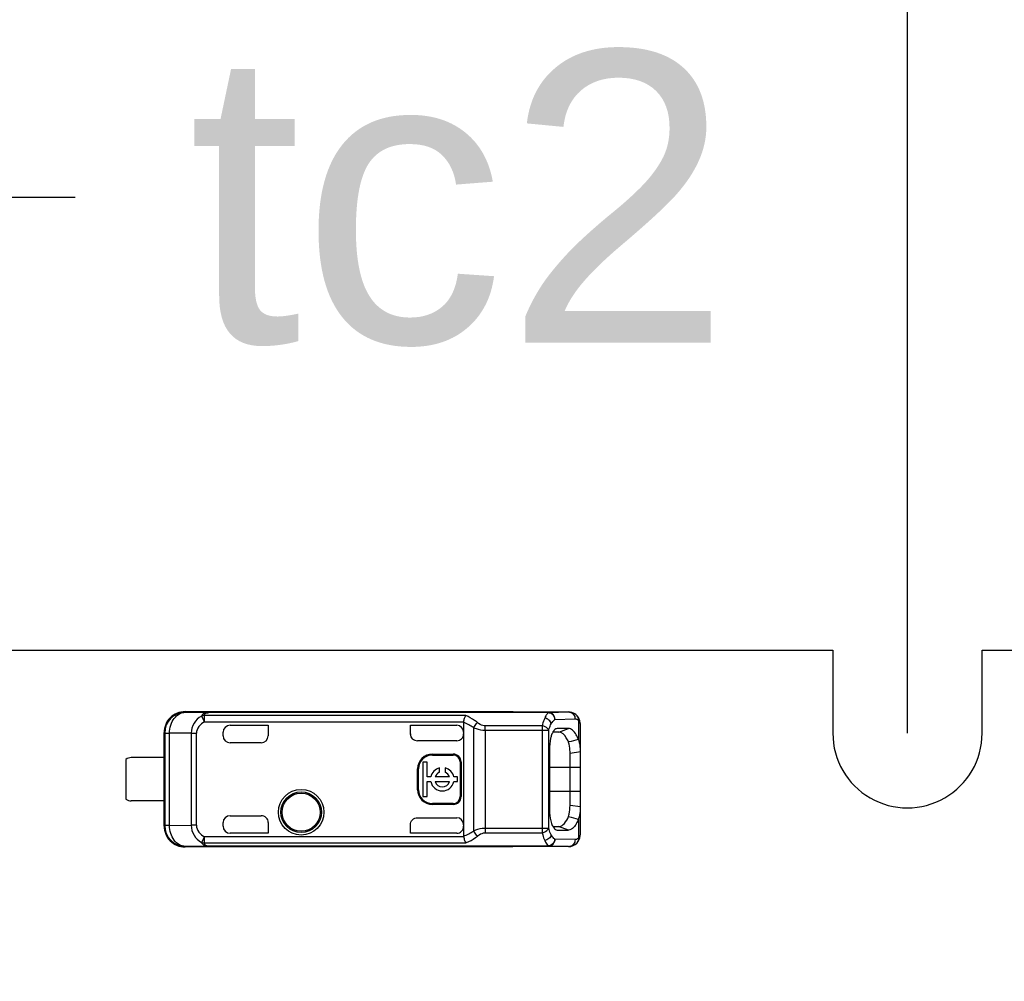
# Model space of a CAD drawing. Header units: millimetres. Extents: x 0 to 210, y 0 to 297.
# Tile 16 of 59: x 124.97 to 132.07, y 148.51 to 155.45. Entities that reach past the tile are written whole.
import ezdxf
from ezdxf.enums import TextEntityAlignment as Align

# ---------------------------------------------------------------- set-up
doc = ezdxf.new("R2010")
doc.units = ezdxf.units.MM
doc.header["$LTSCALE"] = 19.36
doc.layers.get('0').update_dxf_attribs({"linetype": 'CONTINUOUS'})
doc.layers.add('Z_DIM_2D', color=7, linetype='CONTINUOUS')
doc.layers.add('Z_NOTICE', color=7, linetype='CONTINUOUS')
doc.styles.get("Standard").update_dxf_attribs({"font": 'txt', "width": 0.7})
doc.styles.add('TEXTSTYLE_3', font='helveticaneueltw1g-ltcn.otf')
doc.styles.add('TEXTSTYLE_4', font='gdt', dxfattribs={"width": 0.7})
doc.dimstyles.new('DIMSTYLE_2', dxfattribs={"dimtxt": 2.1, "dimasz": 3.5, "dimexe": 1.5, "dimexo": 0, "dimgap": 0.525, "dimtad": 1, "dimdec": 3, "dimlfac": 4, "dimdsep": 46, "dimtxsty": 'TEXTSTYLE_3', "dimblk": '_FILLED', "dimblk1": '_FILLED', "dimblk2": '_FILLED', "dimcen": 0.09, "dimclrt": 5, "dimadec": 0, "dimazin": 0, "dimtp": 0.5, "dimtm": 0.5, "dimtfac": 1, "dimtdec": 3, "dimtofl": 0, "dimtmove": 0, "dimatfit": 3, "dimldrblk": '_FILLED', "dimfxl": 1, "dimtolj": 1, "dimarcsym": 0})
doc.dimstyles.new('DIMSTYLE_4', dxfattribs={"dimtxt": 2.1, "dimasz": 3.5, "dimexe": 1.5, "dimexo": 0, "dimgap": 0.525, "dimtad": 1, "dimdec": 3, "dimlfac": 4, "dimdsep": 46, "dimtxsty": 'TEXTSTYLE_3', "dimblk": '_FILLED', "dimblk1": '_FILLED', "dimblk2": '_FILLED', "dimcen": 0.09, "dimclrt": 5, "dimadec": 0, "dimazin": 0, "dimtol": 1, "dimtp": 0.4, "dimtm": 0.4, "dimtfac": 1, "dimtdec": 3, "dimtofl": 0, "dimtmove": 0, "dimatfit": 3, "dimldrblk": '_FILLED', "dimfxl": 1, "dimtolj": 1, "dimarcsym": 0})
doc.dimstyles.get("Standard").update_dxf_attribs({"dimtxt": 3.5, "dimasz": 3.5, "dimexe": 1.5, "dimexo": 0, "dimtad": 1, "dimdec": 3, "dimdsep": 46, "dimtxsty": 'STANDARD', "dimblk": '_FILLED', "dimblk1": '_FILLED', "dimblk2": '_FILLED', "dimcen": 0.09, "dimclrt": 5, "dimadec": 0, "dimazin": 0, "dimtol": 1, "dimtp": 0.001, "dimtm": 0.001, "dimtfac": 1, "dimtdec": 3, "dimtofl": 0, "dimtmove": 0, "dimatfit": 3, "dimldrblk": '_FILLED', "dimfxl": 1, "dimtolj": 1, "dimarcsym": 0})

# ---------------------------------------------------------------- blocks, each defined once
blk = doc.blocks.new('*D2')
at = {"layer": 'Z_DIM_2D', "color": 2, "linetype": 'CONTINUOUS'}
for p, q in [((100.1198, 150.3013), (100.1198, 158.4006)), ((131.3698, 150.3013), (131.3698, 158.4006)), ((100.1198, 156.9006), (115.7448, 156.9006)), ((131.3698, 156.9006), (115.7448, 156.9006))]:
    blk.add_line(p, q, dxfattribs=at)
at = {"layer": 'Z_DIM_2D', "color": 5, "linetype": 'CONTINUOUS', "style": 'TEXTSTYLE_3'}
blk.add_text('125', height=2.1, dxfattribs=at).set_placement((115.7448, 157.4256), align=Align.CENTER)
blk = doc.blocks.new('_FILLED')
at = {"color": 0, "linetype": 'BYBLOCK'}
blk.add_solid([(0, 0), (-1, 0.125), (-1, -0.125)], dxfattribs=at)
blk = doc.blocks.new('_NONE')
blk = doc.blocks.new('*D10')
at = {"layer": 'Z_DIM_2D', "color": 2, "linetype": 'CONTINUOUS'}
for p, q in [((65.2448, 150.2638), (65.2448, 162.6859)), ((134.9948, 150.2638), (134.9948, 162.6859)), ((65.2448, 161.1859), (100.1198, 161.1859)), ((134.9948, 161.1859), (100.1198, 161.1859))]:
    blk.add_line(p, q, dxfattribs=at)
at = {"layer": 'Z_DIM_2D', "color": 5, "linetype": 'CONTINUOUS'}
for s, height, style, p in [('279', 2.1, 'TEXTSTYLE_3', (98.0281, 161.7109)), ('`', 1.47, 'TEXTSTYLE_4', (101.0013, 162.0259)), ('0.4', 1.47, 'TEXTSTYLE_3', (103.0929, 162.0259))]:
    blk.add_text(s, height=height, dxfattribs=dict(at, style=style)).set_placement(p, align=Align.CENTER)

msp = doc.modelspace()

# ---------------------------------------------------------------- linework, layer by layer
at = {"color": 7, "linetype": 'CONTINUOUS'}
for p, q in [((100.65727, 150.9013), (130.83227, 150.9013)), ((130.83227, 150.9013), (130.83227, 150.3013)), ((131.90727, 150.9013), (134.35727, 150.9013)), ((131.90727, 150.3013), (131.90727, 150.9013)), ((126.16766, 150.45339), (126.16447, 150.45755)), ((126.16448, 150.45755), (128.52602, 150.45755)), ((128.78254, 150.45165), (126.33546, 150.45165)), ((128.52771, 150.45514), (128.52602, 150.45514)), ((128.52602, 150.45514), (128.92791, 150.45514)), ((128.78254, 150.45165), (128.77853, 150.45126)), ((128.77853, 150.45126), (128.78213, 150.45132)), ((128.92849, 150.45514), (128.92792, 150.45514)), ((128.98509, 150.43201), (128.98504, 150.43205)), ((128.99072, 150.42634), (128.98505, 150.43205)), ((128.9989, 150.41548), (128.99072, 150.42634)), ((126.48852, 150.35893), (126.76352, 150.35893)), ((126.76352, 150.35893), (126.76352, 150.28255)), ((127.78852, 150.35893), (128.12185, 150.35893)), ((127.78852, 150.29761), (127.78852, 150.35893)), ((128.17185, 150.3795), (128.17185, 149.56061)), ((129.01352, 149.58394), (129.01352, 150.35611)), ((126.01352, 149.63255), (126.01352, 150.30756)), ((126.01768, 150.3034), (126.01768, 149.63671)), ((126.43852, 150.28255), (126.43852, 150.30893)), ((128.85659, 150.31077), (128.8149, 150.3104)), ((128.84513, 150.33596), (128.83893, 150.33476)), ((128.92711, 150.33636), (128.84519, 150.33569)), ((128.85652, 150.31078), (128.92711, 150.33636)), ((126.71351, 150.23255), (126.48852, 150.23255)), ((128.12185, 150.24759), (127.83854, 150.24759)), ((126.01406, 150.1263), (125.77602, 150.1263)), ((127.94685, 150.15167), (128.09685, 150.15167)), ((127.94685, 150.14505), (128.09685, 150.14505)), ((128.78951, 150.18262), (128.78951, 149.7576)), ((128.93856, 150.159), (129.01347, 150.16924)), ((128.93858, 149.78108), (128.93867, 150.159)), ((125.73852, 150.1138), (125.73852, 149.8263)), ((127.90977, 150.09355), (127.87665, 150.09355)), ((127.87665, 150.09355), (127.87665, 149.84655)), ((127.90977, 149.98662), (127.90977, 150.09355)), ((128.14685, 150.09505), (128.14685, 149.84505)), ((128.15347, 150.09505), (128.15347, 149.84505)), ((127.84024, 149.89505), (127.84024, 150.04505)), ((127.84685, 149.89505), (127.84685, 150.04505)), ((127.93537, 149.98662), (127.90977, 149.98662)), ((128.06969, 149.98662), (127.96642, 149.98662)), ((127.99736, 150.01999), (127.99736, 150.0518)), ((128.03874, 150.0518), (128.03874, 150.01999)), ((128.12665, 149.98662), (128.10074, 149.98662)), ((128.12665, 149.95349), (128.12665, 149.98662)), ((127.90977, 149.95349), (127.93537, 149.95349)), ((127.90977, 149.84655), (127.90977, 149.95349)), ((127.96642, 149.95349), (128.06969, 149.95349)), ((128.10074, 149.95349), (128.12665, 149.95349)), ((127.87665, 149.84655), (127.90977, 149.84655)), ((126.01406, 149.8138), (125.77602, 149.8138)), ((128.09685, 149.79505), (127.94685, 149.79505)), ((128.09685, 149.78844), (127.94685, 149.78844)), ((129.01348, 149.77087), (128.93853, 149.78108)), ((126.48852, 149.70755), (126.71351, 149.70755)), ((126.43852, 149.63118), (126.43852, 149.65755)), ((126.76352, 149.65755), (126.76352, 149.58118)), ((127.78852, 149.58118), (127.78852, 149.64249)), ((127.80381, 149.67854), (127.80315, 149.67788)), ((127.83854, 149.69252), (128.12185, 149.69252)), ((128.81496, 149.62971), (128.85655, 149.62934)), ((126.76352, 149.58118), (126.48852, 149.58118)), ((128.1218, 149.58118), (127.78852, 149.58118)), ((128.83939, 149.60546), (128.84517, 149.60422)), ((128.84523, 149.60442), (128.92722, 149.60374)), ((129.012, 149.56163), (129.01335, 149.57606)), ((129.01335, 149.57606), (129.01352, 149.58391)), ((126.33546, 149.48846), (128.78255, 149.48846)), ((128.9851, 149.50811), (128.98502, 149.50805)), ((128.52602, 149.48255), (126.16448, 149.48255)), ((128.92791, 149.48497), (128.52602, 149.48497)), ((128.52771, 149.48496), (128.52602, 149.48497)), ((128.92791, 149.48497), (128.92851, 149.48496))]:
    msp.add_line(p, q, dxfattribs=at)
at = {"color": 9, "linetype": 'CONTINUOUS'}
for p, q in [((126.16766, 150.45339), (126.33546, 150.45165)), ((126.28208, 150.42539), (126.30351, 150.38411)), ((128.18673, 150.4289), (126.30351, 150.4289)), ((126.30351, 150.38411), (126.30351, 150.4289)), ((126.33547, 150.45034), (126.33546, 150.45165)), ((128.78256, 150.45034), (126.33547, 150.45034)), ((128.78254, 150.45165), (128.92791, 150.45514)), ((128.78255, 150.4513), (128.78268, 150.45021)), ((126.30351, 150.38411), (128.17221, 150.38411)), ((128.24255, 150.34333), (128.24255, 149.59678)), ((128.32753, 150.32397), (128.32754, 150.35539)), ((128.7375, 150.35539), (128.32754, 150.35539)), ((128.7375, 150.35539), (128.7375, 149.58471)), ((128.82954, 150.40165), (128.97493, 150.40514)), ((128.99847, 150.39499), (128.99847, 150.25683)), ((126.01768, 150.3034), (126.01352, 150.30756)), ((126.01768, 150.3034), (126.05276, 150.3034)), ((126.20831, 150.30178), (126.05276, 150.3034)), ((126.05276, 149.63671), (126.05276, 150.3034)), ((126.20831, 150.30178), (126.24661, 150.30178)), ((126.20831, 150.30178), (126.20831, 149.63832)), ((126.24661, 149.63832), (126.24661, 150.30178)), ((128.32753, 150.32397), (128.78448, 150.32396)), ((128.32753, 150.32397), (128.32753, 149.58471)), ((128.78448, 149.61613), (128.78448, 150.32396)), ((127.94685, 150.14505), (127.94685, 150.15167)), ((128.09685, 150.15167), (128.09685, 150.14505)), ((128.14685, 150.09505), (128.15347, 150.09505)), ((128.78951, 150.05755), (129.01352, 150.05755)), ((127.84024, 150.04505), (127.84685, 150.04505)), ((127.84685, 149.89505), (127.84024, 149.89505)), ((128.15347, 149.84505), (128.14685, 149.84505)), ((129.01352, 149.88255), (128.78951, 149.88255)), ((127.94685, 149.78844), (127.94685, 149.79505)), ((128.09685, 149.79505), (128.09685, 149.78844)), ((126.01352, 149.63255), (126.01768, 149.63671)), ((126.05276, 149.63671), (126.01768, 149.63671)), ((126.05276, 149.63671), (126.20831, 149.63832)), ((126.24661, 149.63832), (126.20831, 149.63832)), ((128.92722, 149.60374), (128.8565, 149.62934)), ((128.99848, 149.68328), (128.99845, 149.54511)), ((128.78448, 149.61613), (128.32753, 149.61613)), ((128.32753, 149.58471), (128.7375, 149.58471)), ((126.16447, 149.48255), (126.16706, 149.48671)), ((126.33546, 149.48846), (126.16706, 149.48671)), ((126.30351, 149.556), (126.28208, 149.51471)), ((128.17221, 149.556), (126.30351, 149.556)), ((126.30351, 149.51121), (126.30351, 149.556)), ((126.30351, 149.51121), (128.18702, 149.51121)), ((126.33547, 149.48977), (128.78256, 149.48977)), ((126.33547, 149.48846), (126.33547, 149.48977)), ((128.92791, 149.48497), (128.78255, 149.48846)), ((128.97493, 149.53497), (128.82954, 149.53846))]:
    msp.add_line(p, q, dxfattribs=at)
at = {"color": 7, "linetype": 'CONTINUOUS'}
for points in [[(129.01352, 150.35613), (129.01343, 150.36186), (129.01228, 150.37645), (129.00964, 150.39024), (129.00523, 150.40331), (128.9989, 150.41548)], [(128.98503, 149.50806), (128.98954, 149.51249), (128.99798, 149.52318), (129.0045, 149.53512), (129.00913, 149.54799), (129.012, 149.56163)]]:
    msp.add_lwpolyline(points, dxfattribs=at)
for radius in [0.16425, 0.1375]:
    msp.add_circle((127.00102, 149.73255), radius, dxfattribs=at)
at = {"color": 9, "linetype": 'CONTINUOUS'}
msp.add_circle((127.00102, 149.73255), 0.14645, dxfattribs=at)
at = {"color": 7, "linetype": 'CONTINUOUS'}
for centre, radius, start, end in [((126.16352, 150.30756), 0.15, 89.630927, 179.98469), ((128.12185, 150.30892), 0.05001, 0.007626, 89.991814), ((128.20142, 150.37954), 0.02957, 171.098525, 180.062486), ((126.48852, 150.28255), 0.05, 180, 270), ((131.36977, 150.3013), 0.5375, 180, 0.000728), ((133.12194, 134.57945), 16.21133, 104.736299, 104.993759), ((125.77602, 150.0638), 0.0625, 90, 126.869898), ((127.94685, 150.04505), 0.10661, 90, 180), ((127.94685, 150.04505), 0.1, 90, 180), ((128.09685, 150.09505), 0.05661, 0, 90), ((128.09685, 150.09505), 0.05, 0, 90), ((128.01805, 149.97005), 0.08432, 104.204189, 168.672739), ((128.01805, 149.97005), 0.05423, 112.507816, 162.215345), ((128.01805, 149.97005), 0.08432, 11.327261, 75.795811), ((128.01805, 149.97005), 0.05423, 17.784655, 67.492184), ((128.01805, 149.97005), 0.08432, 191.327261, 348.672739), ((128.01805, 149.97005), 0.05423, 197.784655, 342.215345), ((127.94685, 149.89505), 0.10661, 180, 270), ((127.94685, 149.89505), 0.1, 180, 270), ((128.09685, 149.84505), 0.05661, 270, 360), ((128.09685, 149.84505), 0.05, 270, 360), ((125.77602, 149.8763), 0.0625, 233.130102, 270), ((126.48852, 149.65755), 0.05, 90, 180), ((134.3183, 169.9208), 20.92561, 255.072323, 255.271801), ((126.16352, 149.63255), 0.15, 180.000825, 270.368479), ((126.16768, 149.63672), 0.15001, 180.00334, 269.760034), ((128.12185, 149.63118), 0.05, 269.939039, 359.97329), ((128.8569, 149.67024), 0.0409, 269.502626, 278.957993), ((128.90781, 149.73149), 0.10269, 331.998112, 338.67224), ((128.20141, 149.56057), 0.02955, 179.93864, 188.901458)]:
    msp.add_arc(centre, radius, start, end, dxfattribs=at)
at = {"color": 9, "linetype": 'CONTINUOUS'}
for centre, radius, start, end in [((126.16768, 150.30339), 0.15001, 90.00985, 179.9947), ((128.77584, 150.39726), 0.05393, 53.861398, 57.134238), ((128.92778, 150.41082), 0.04432, 80.265378, 89.81529), ((128.92778, 149.52929), 0.04432, 270.192719, 279.737072)]:
    msp.add_arc(centre, radius, start, end, dxfattribs=at)
at = {"color": 7, "linetype": 'CONTINUOUS'}
for centre, major_axis, ratio, start_param, end_param in [((126.48852, 150.30893), (0, 0.05), 0.9999939, 0, 1.5707963), ((126.71351, 150.28255), (0.05001, 0), 0.9998477, -1.5707963, 0), ((127.83852, 150.2976), (0.03537, -0.03537), 0.9996955, -2.3563468, -0.7852459), ((128.12185, 150.2976), (0, 0.05001), 0.9998477, -3.1415927, -1.5707963), ((126.71351, 149.65755), (0.05001, 0), 0.9998477, -0.0000006, 1.5707963), ((126.48852, 149.63118), (0, 0.05), 0.9999939, -4.712389, -3.1415927), ((128.12185, 149.64251), (0, 0.05001), 0.9998477, -1.5707962, 0)]:
    msp.add_ellipse(centre, major_axis=major_axis, ratio=ratio, start_param=start_param, end_param=end_param, dxfattribs=at)
at = {"color": 9, "linetype": 'CONTINUOUS'}
for points, knots in [([(126.05276, 150.3034), (126.05285, 150.3227), (126.05854, 150.36044), (126.08297, 150.40965), (126.12062, 150.44434), (126.15255, 150.45328), (126.16766, 150.45339)], [0, 0, 0, 0, 0.2793413, 0.5426976, 0.7812092, 1, 1, 1, 1]), ([(126.28208, 150.42539), (126.26086, 150.41263), (126.22305, 150.37715), (126.20853, 150.32665), (126.20831, 150.30178)], [0, 0, 0, 0, 0.4989139, 1, 1, 1, 1]), ([(126.33546, 150.45165), (126.323, 150.45162), (126.3001, 150.4504), (126.28597, 150.43288), (126.28208, 150.42539)], [0, 0, 0, 0, 0.5963431, 1, 1, 1, 1]), ([(126.30351, 150.4289), (126.30413, 150.43408), (126.30923, 150.4494), (126.32653, 150.44983), (126.33547, 150.45034)], [0, 0, 0, 0, 0.3682676, 1, 1, 1, 1]), ([(128.27088, 150.37906), (128.26442, 150.38436), (128.23837, 150.4041), (128.20928, 150.4198), (128.18673, 150.4289)], [0, 0, 0, 0, 0.2557243, 1, 1, 1, 1]), ([(128.75591, 150.41164), (128.7541, 150.40763), (128.74659, 150.38936), (128.7411, 150.37031), (128.7375, 150.35539)], [0, 0, 0, 0, 0.2227938, 1, 1, 1, 1]), ([(128.80289, 150.36991), (128.80071, 150.38024), (128.78782, 150.39989), (128.76704, 150.40977), (128.75591, 150.41164)], [0, 0, 0, 0, 0.483533, 1, 1, 1, 1]), ([(128.78256, 150.45034), (128.78091, 150.44906), (128.77377, 150.44265), (128.7682, 150.43467), (128.7644, 150.42822)], [0, 0, 0, 0, 0.2181417, 1, 1, 1, 1]), ([(128.78256, 150.45031), (128.78644, 150.44953), (128.79451, 150.44868), (128.8017, 150.44476), (128.8051, 150.44256)], [0, 0, 0, 0, 0.4945828, 1, 1, 1, 1]), ([(128.93527, 150.4545), (128.94612, 150.45264), (128.9673, 150.4398), (128.9749, 150.41658), (128.97493, 150.40514)], [0, 0, 0, 0, 0.4902876, 1, 1, 1, 1]), ([(128.99846, 150.395), (128.99883, 150.39848), (128.99891, 150.4119), (128.99241, 150.42535), (128.98509, 150.43201)], [0, 0, 0, 0, 0.2611911, 1, 1, 1, 1]), ([(126.30351, 150.38411), (126.28816, 150.37607), (126.26037, 150.35359), (126.24682, 150.319), (126.24661, 150.30178)], [0, 0, 0, 0, 0.5016635, 1, 1, 1, 1]), ([(128.27088, 150.37906), (128.26795, 150.37693), (128.25639, 150.36687), (128.2474, 150.35394), (128.24255, 150.34333)], [0, 0, 0, 0, 0.2371485, 1, 1, 1, 1]), ([(128.24255, 150.34333), (128.24869, 150.34041), (128.27578, 150.32952), (128.30516, 150.32432), (128.32753, 150.32397)], [0, 0, 0, 0, 0.2330087, 1, 1, 1, 1]), ([(128.32755, 150.35539), (128.322, 150.35545), (128.30126, 150.35829), (128.28253, 150.36931), (128.27088, 150.37906)], [0, 0, 0, 0, 0.267612, 1, 1, 1, 1]), ([(128.78448, 150.32396), (128.78296, 150.32778), (128.77194, 150.34406), (128.75243, 150.35273), (128.7375, 150.35539)], [0, 0, 0, 0, 0.2133207, 1, 1, 1, 1]), ([(128.78448, 150.32396), (128.78576, 150.32833), (128.79075, 150.34407), (128.79715, 150.35941), (128.80289, 150.36991)], [0, 0, 0, 0, 0.2753885, 1, 1, 1, 1]), ([(128.80289, 150.36991), (128.80484, 150.37347), (128.81194, 150.38534), (128.82128, 150.39634), (128.82954, 150.40165)], [0, 0, 0, 0, 0.2922052, 1, 1, 1, 1]), ([(128.97493, 150.40514), (128.97693, 150.40519), (128.98565, 150.40444), (128.99352, 150.39948), (128.99847, 150.39499)], [0, 0, 0, 0, 0.2301748, 1, 1, 1, 1]), ([(129.01352, 150.35611), (129.01351, 150.36401), (129.0125, 150.37871), (129.00366, 150.39121), (128.99846, 150.395)], [0, 0, 0, 0, 0.5510304, 1, 1, 1, 1]), ([(126.20831, 149.63832), (126.20853, 149.61345), (126.22304, 149.56295), (126.26086, 149.52748), (126.28208, 149.51471)], [0, 0, 0, 0, 0.5010744, 1, 1, 1, 1]), ([(126.24661, 149.63832), (126.24664, 149.62111), (126.26044, 149.5865), (126.28817, 149.56408), (126.30351, 149.556)], [0, 0, 0, 0, 0.498221, 1, 1, 1, 1]), ([(128.18702, 149.51121), (128.19443, 149.51424), (128.22417, 149.5276), (128.25189, 149.54546), (128.27088, 149.56105)], [0, 0, 0, 0, 0.2458568, 1, 1, 1, 1]), ([(128.32753, 149.61613), (128.31982, 149.61597), (128.29067, 149.6142), (128.26208, 149.60569), (128.24255, 149.59678)], [0, 0, 0, 0, 0.2641789, 1, 1, 1, 1]), ([(128.24255, 149.59678), (128.24743, 149.5861), (128.25644, 149.57317), (128.26801, 149.56314), (128.27088, 149.56105)], [0, 0, 0, 0, 0.7680223, 1, 1, 1, 1]), ([(128.27088, 149.56105), (128.2746, 149.56412), (128.29105, 149.57644), (128.31171, 149.58455), (128.32753, 149.58471)], [0, 0, 0, 0, 0.2334677, 1, 1, 1, 1]), ([(128.7375, 149.58471), (128.74274, 149.58564), (128.76094, 149.59088), (128.77936, 149.60325), (128.78448, 149.61613)], [0, 0, 0, 0, 0.2774086, 1, 1, 1, 1]), ([(128.7375, 149.58471), (128.73878, 149.57939), (128.74373, 149.56029), (128.75004, 149.54146), (128.75592, 149.52845)], [0, 0, 0, 0, 0.2767388, 1, 1, 1, 1]), ([(128.8029, 149.57019), (128.80072, 149.55985), (128.78784, 149.5402), (128.76705, 149.53032), (128.75592, 149.52845)], [0, 0, 0, 0, 0.4835459, 1, 1, 1, 1]), ([(128.8029, 149.57019), (128.80112, 149.57344), (128.79367, 149.5882), (128.78809, 149.60385), (128.78448, 149.61613)], [0, 0, 0, 0, 0.2247305, 1, 1, 1, 1]), ([(128.82954, 149.53846), (128.82706, 149.54004), (128.81609, 149.54868), (128.80816, 149.56057), (128.8029, 149.57019)], [0, 0, 0, 0, 0.2116187, 1, 1, 1, 1]), ([(128.99845, 149.54511), (129.00368, 149.54887), (129.01245, 149.56142), (129.01351, 149.57607), (129.01352, 149.58394)], [0, 0, 0, 0, 0.4498972, 1, 1, 1, 1]), ([(126.28208, 149.51471), (126.28587, 149.50716), (126.30028, 149.48981), (126.32304, 149.48849), (126.33547, 149.48846)], [0, 0, 0, 0, 0.4049383, 1, 1, 1, 1]), ([(126.30351, 149.51121), (126.30332, 149.5085), (126.30548, 149.50347), (126.30914, 149.49529), (126.32082, 149.49059), (126.32981, 149.49002), (126.33547, 149.48977)], [0, 0, 0, 0, 0.1887293, 0.3646991, 0.6063128, 1, 1, 1, 1]), ([(128.75592, 149.52845), (128.75786, 149.52415), (128.76476, 149.51011), (128.77387, 149.49653), (128.78256, 149.48977)], [0, 0, 0, 0, 0.299889, 1, 1, 1, 1]), ([(128.78169, 149.48887), (128.7938, 149.48927), (128.81889, 149.50062), (128.82905, 149.52592), (128.82954, 149.53846)], [0, 0, 0, 0, 0.4913504, 1, 1, 1, 1]), ([(128.78254, 149.48846), (128.79463, 149.48849), (128.82014, 149.49995), (128.82951, 149.52581), (128.82954, 149.53846)], [0, 0, 0, 0, 0.4888288, 1, 1, 1, 1]), ([(128.82954, 149.53846), (128.82863, 149.52634), (128.82024, 149.5079), (128.80266, 149.49552), (128.79143, 149.49081), (128.78545, 149.49036), (128.78256, 149.48979)], [0, 0, 0, 0, 0.5020295, 0.7546845, 0.8782804, 1, 1, 1, 1]), ([(128.97493, 149.53497), (128.9749, 149.52353), (128.9673, 149.5003), (128.94612, 149.48747), (128.93527, 149.48561)], [0, 0, 0, 0, 0.5097023, 1, 1, 1, 1]), ([(128.99845, 149.54511), (128.99665, 149.54347), (128.98995, 149.53803), (128.98114, 149.53481), (128.97493, 149.53497)], [0, 0, 0, 0, 0.2825593, 1, 1, 1, 1]), ([(128.99845, 149.54511), (128.99882, 149.54164), (128.99891, 149.52822), (128.99241, 149.51477), (128.9851, 149.50812)], [0, 0, 0, 0, 0.2612036, 1, 1, 1, 1])]:
    msp.add_open_spline(points, degree=3, knots=knots, dxfattribs=at)
for points in [[(126.30351, 150.4289), (126.29628, 150.42919), (126.28883, 150.42802), (126.28208, 150.42539)], [(128.7644, 150.42822), (128.76125, 150.42287), (128.75846, 150.4173), (128.75591, 150.41164)], [(128.80764, 150.44082), (128.81975, 150.43198), (128.82846, 150.4165), (128.82955, 150.40155)], [(128.24255, 150.34333), (128.22059, 150.35811), (128.1966, 150.3701), (128.17185, 150.3795)], [(128.17186, 149.5606), (128.1966, 149.57), (128.22059, 149.58199), (128.24256, 149.59677)], [(126.28208, 149.51471), (126.28883, 149.51209), (126.29628, 149.51092), (126.30351, 149.51121)]]:
    msp.add_open_spline(points, degree=3, dxfattribs=at)
at = {"color": 7, "linetype": 'CONTINUOUS'}
for points, knots in [([(128.17221, 150.38411), (128.17363, 150.3931), (128.17718, 150.4084), (128.18276, 150.42353), (128.18673, 150.4289)], [0, 0, 0, 0, 0.5769454, 1, 1, 1, 1]), ([(128.82954, 150.40165), (128.82951, 150.4143), (128.82014, 150.44016), (128.79463, 150.45162), (128.78253, 150.45165)], [0, 0, 0, 0, 0.5111751, 1, 1, 1, 1]), ([(128.9851, 150.432), (128.98134, 150.43541), (128.96517, 150.44826), (128.944, 150.45519), (128.92842, 150.45514)], [0, 0, 0, 0, 0.2455896, 1, 1, 1, 1]), ([(128.80524, 150.28922), (128.80263, 150.28177), (128.79307, 150.24707), (128.78971, 150.2109), (128.78939, 150.18287)], [0, 0, 0, 0, 0.219659, 1, 1, 1, 1]), ([(128.82399, 150.32398), (128.8228, 150.32262), (128.81776, 150.31628), (128.81376, 150.30916), (128.81107, 150.30349)], [0, 0, 0, 0, 0.2231574, 1, 1, 1, 1]), ([(128.83893, 150.33478), (128.83761, 150.33434), (128.83191, 150.33187), (128.82715, 150.32759), (128.82399, 150.32398)], [0, 0, 0, 0, 0.2237608, 1, 1, 1, 1]), ([(128.92793, 150.23807), (128.92315, 150.24882), (128.90859, 150.27875), (128.87955, 150.31097), (128.85659, 150.31077)], [0, 0, 0, 0, 0.3387062, 1, 1, 1, 1]), ([(128.99847, 150.25683), (128.99416, 150.26854), (128.98273, 150.29294), (128.96214, 150.32488), (128.93749, 150.33631), (128.92717, 150.33611)], [0, 0, 0, 0, 0.334835, 0.7230477, 1, 1, 1, 1]), ([(128.93867, 150.159), (128.93863, 150.16627), (128.93783, 150.19286), (128.93426, 150.21975), (128.92793, 150.23807)], [0, 0, 0, 0, 0.2727065, 1, 1, 1, 1]), ([(129.01352, 150.16879), (129.01351, 150.17606), (129.01291, 150.20219), (129.01029, 150.22906), (129.0032, 150.24666)], [0, 0, 0, 0, 0.2768033, 1, 1, 1, 1]), ([(128.92793, 149.70205), (128.92984, 149.70778), (128.93637, 149.73368), (128.93821, 149.76048), (128.93858, 149.78108)], [0, 0, 0, 0, 0.2267053, 1, 1, 1, 1]), ([(129.00347, 149.69414), (129.00555, 149.69948), (129.01279, 149.7246), (129.01351, 149.75096), (129.01352, 149.77124)], [0, 0, 0, 0, 0.2204671, 1, 1, 1, 1]), ([(128.78939, 149.75786), (128.78942, 149.74806), (128.79076, 149.71231), (128.79636, 149.67634), (128.80493, 149.65177)], [0, 0, 0, 0, 0.2735961, 1, 1, 1, 1]), ([(128.86327, 149.62984), (128.87653, 149.63193), (128.90527, 149.65408), (128.92003, 149.68391), (128.92793, 149.70205)], [0, 0, 0, 0, 0.4040433, 1, 1, 1, 1]), ([(126.16706, 149.48671), (126.15198, 149.48683), (126.12015, 149.4958), (126.08267, 149.53051), (126.05842, 149.57972), (126.05281, 149.61742), (126.05276, 149.63671)], [0, 0, 0, 0, 0.2185583, 0.4569073, 0.7203386, 1, 1, 1, 1]), ([(128.81069, 149.63752), (128.81165, 149.63546), (128.81531, 149.62817), (128.81979, 149.62125), (128.82366, 149.61681)], [0, 0, 0, 0, 0.2786329, 1, 1, 1, 1]), ([(128.99848, 149.68328), (128.99416, 149.67155), (128.98469, 149.65071), (128.96483, 149.62), (128.94168, 149.60387), (128.92727, 149.60388)], [0, 0, 0, 0, 0.3371436, 0.6111162, 1, 1, 1, 1]), ([(128.82366, 149.61681), (128.82486, 149.61543), (128.82935, 149.61074), (128.83496, 149.60695), (128.83939, 149.60545)], [0, 0, 0, 0, 0.2819643, 1, 1, 1, 1]), ([(128.17221, 149.556), (128.17363, 149.547), (128.17737, 149.53171), (128.18303, 149.51658), (128.18702, 149.51121)], [0, 0, 0, 0, 0.5766347, 1, 1, 1, 1]), ([(128.92851, 149.48496), (128.93385, 149.48495), (128.95455, 149.48705), (128.97376, 149.4978), (128.9851, 149.50811)], [0, 0, 0, 0, 0.2585311, 1, 1, 1, 1])]:
    msp.add_open_spline(points, degree=3, knots=knots, dxfattribs=at)
for points in [[(128.7812, 150.45138), (128.79007, 150.45126), (128.79916, 150.44817), (128.80656, 150.44327)], [(128.80656, 150.44327), (128.81976, 150.43451), (128.82894, 150.41749), (128.82954, 150.40165)], [(127.80382, 150.26159), (127.79514, 150.27028), (127.78956, 150.28314), (127.78917, 150.29542)], [(128.81107, 150.30349), (128.80887, 150.29884), (128.80694, 150.29406), (128.80524, 150.28922)], [(129.0032, 150.24666), (129.00181, 150.25013), (129.00021, 150.25351), (128.99847, 150.25682)], [(127.78852, 149.64249), (127.78852, 149.65525), (127.79416, 149.66883), (127.80318, 149.67785)], [(127.80318, 149.67785), (127.8122, 149.68688), (127.82578, 149.69252), (127.83854, 149.69252)], [(128.80493, 149.65177), (128.80662, 149.64693), (128.80852, 149.64216), (128.81069, 149.63752)]]:
    msp.add_open_spline(points, degree=3, dxfattribs=at)

# ---------------------------------------------------------------- texts
at = {"layer": 'Z_NOTICE', "color": 5, "linetype": 'CONTINUOUS', "style": 'TEXTSTYLE_3'}
msp.add_text(' tc2', height=2.1, dxfattribs=at).set_placement((125.37165, 153.11629))

# ---------------------------------------------------------------- dimensions: what is measured, and where the dimension line sits
at = {"layer": 'Z_DIM_2D', "color": 2, "linetype": 'CONTINUOUS'}
for base, p1, p2, dimstyle, picture, middle in [((134.99477, 161.18589), (65.24477, 150.2638), (134.99477, 150.2638), 'DIMSTYLE_4', '*D10', (100.11977, 161.18589)), ((131.36977, 156.90065), (100.11977, 150.3013), (131.36977, 150.3013), 'DIMSTYLE_2', '*D2', (115.78786, 156.90065))]:
    dim = msp.add_linear_dim(base=base, p1=p1, p2=p2, dimstyle=dimstyle, override={"dimblk1": 'NONE', "dimblk2": 'NONE', "dimsah": 1}, dxfattribs=at)
    dim.commit()
    dim.dimension.update_dxf_attribs({"geometry": picture, "text_midpoint": middle, "dimtype": 160})

# ---------------------------------------------------------------- leaders
at = {"layer": 'Z_NOTICE', "color": 2, "linetype": 'CONTINUOUS'}
msp.add_leader([(120.77234, 148.5138), (124.27542, 154.16629), (125.37165, 154.16629)], dimstyle='STANDARD', override={"dimtad": 0}, dxfattribs=at)

doc.saveas('drawing.dxf')
